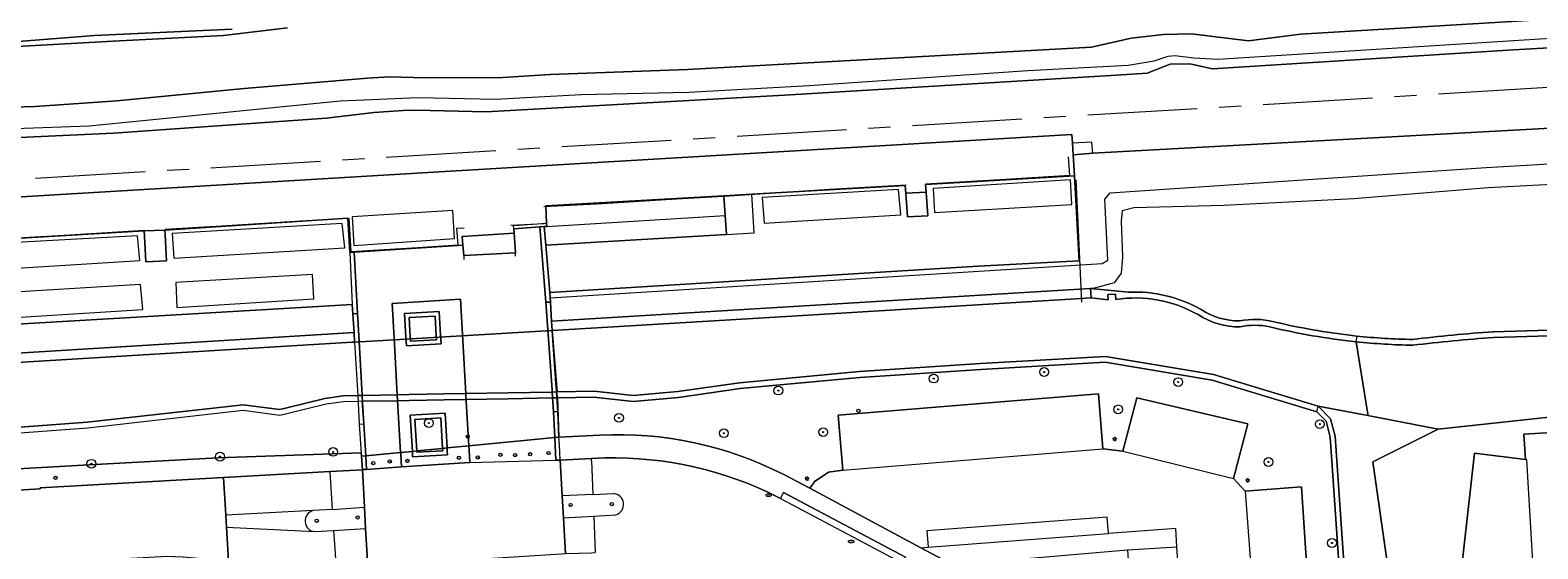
# Model space of a CAD drawing. Header units: metres. Extents: x 92650 to 117222, y 425801 to 461092.
# Tile 116 of 146: x 115553 to 115691, y 426900 to 426947. Entities that reach past the tile are written whole.
import ezdxf
from ezdxf.enums import TextEntityAlignment as Align

# ---------------------------------------------------------------- set-up
doc = ezdxf.new("R2010")
doc.units = ezdxf.units.M
doc.linetypes.add('AM-AS-SO', pattern=[16, 10, -2, 2, -2])
doc.layers.get('0').update_dxf_attribs({"color": 253, "linetype": 'CONTINUOUS', "lineweight": 15})
for name, color, linetype, lineweight in [('B-WE-AM-AS_SPOOR_TREIN-G', 253, 'AM-AS-SO', 15), ('B-WE-GK-KADEMUUR-GV', 253, 'CONTINUOUS', 15), ('B-WE-GR-BEPLANTING_CULTUUR_HEESTERS-GV', 253, 'CONTINUOUS', 15), ('B-WE-GR-BOOM-S', 253, 'CONTINUOUS', 15), ('B-WE-GR-GRAS-GV', 253, 'CONTINUOUS', 15), ('B-WE-GR-GROENVOORZIENING-GV', 253, 'CONTINUOUS', 15), ('B-WE-GW-TALUD_KRUIN-G', 253, 'CONTINUOUS', 15), ('B-WE-IE-MEUBILAIR-S', 253, 'CONTINUOUS', 15), ('B-WE-IE-TERREINAFSCHEIDING_KUNSTMATIG_HEKWERK-G', 253, 'IE-TERREINAFSCHEIDING_KUNSTMATIG-SO', 15), ('B-WE-IE-TERREINAFSCHEIDING_KUNSTMATIG_MUUR-G', 253, 'IE-TERREINAFSCHEIDING_KUNSTMATIG-SO', 15), ('B-WE-IE-TERREINAFSCHEIDING_KUNSTMATIG_MUUR-GV', 253, 'CONTINUOUS', 15), ('B-WE-KW-KUNSTWERK_DEK-GV', 253, 'CONTINUOUS', 15), ('B-WE-KW-KUNSTWERK_LANDHOOFD-GV', 253, 'CONTINUOUS', 15), ('B-WE-KW-KUNSTWERK_PERRON-GV', 253, 'CONTINUOUS', 15), ('B-WE-OG-BEBOUWING-GV', 253, 'CONTINUOUS', 15), ('B-WE-OG-BEBOUWING_TRAP-GV', 253, 'CONTINUOUS', 15), ('B-WE-OG-TERREIN_ERF-GV', 253, 'CONTINUOUS', 15), ('B-WE-OG-TERREIN_OEVER-GV', 253, 'CONTINUOUS', 15), ('B-WE-OG-WATER-GV', 253, 'CONTINUOUS', 15), ('B-WE-OG-WATER_MEER-GV', 253, 'CONTINUOUS', 15), ('B-WE-OG-WATER_SLOOT-GV', 253, 'CONTINUOUS', 15), ('B-WE-OG-WEG-GV', 253, 'CONTINUOUS', 15), ('B-WE-VH-GESLOTENVERHARDING-GV', 253, 'CONTINUOUS', 15), ('B-WE-VH-GESLOTENVERHARDING_ASFALT-GV', 253, 'CONTINUOUS', 15), ('B-WE-VH-HALFVERHARDING-GV', 253, 'CONTINUOUS', 15), ('B-WE-VH-OPENVERHARDING-GV', 253, 'CONTINUOUS', 15), ('B-WE-VH-OPENVERHARDING_BETONELEMENT-GV', 253, 'CONTINUOUS', 15), ('B-WE-VH-OPENVERHARDING_BETONSTRAATSTEEN-GV', 253, 'CONTINUOUS', 15), ('B-WE-VH-OPENVERHARDING_SIERBESTRATING-GV', 253, 'CONTINUOUS', 15), ('B-WE-VH-OPENVERHARDING_STRAATBAKSTEEN-GV', 253, 'CONTINUOUS', 15), ('B-WE-VH-OPENVERHARDING_TEGEL-GV', 253, 'CONTINUOUS', 15)]:
    doc.layers.add(name, color=color, linetype=linetype, lineweight=lineweight)
doc.styles.add('NLCS-ISO', font='NLCS-ISO.ttf')
doc.linetypes.add('IE-TERREINAFSCHEIDING_KUNSTMATIG-SO', pattern='A,4,[82,NLCS.SHX,S=0.75,R=90,X=0,Y=0],4,-2', length=10)

# ---------------------------------------------------------------- blocks, each defined once
blk = doc.blocks.new('SIE-MEUBILAIR_PAAL_AFSLUITPAAL-SO')
blk.add_circle((0, 0), 0.75)
at = {"style": 'NLCS-ISO'}
blk.add_text('af', height=0.75, dxfattribs=at).set_placement((0, 0.05), align=Align.MIDDLE_CENTER)
blk = doc.blocks.new('SIE-MEUBILAIR_PAAL_LICHTMAST-SO')
for points in [[(-0.62, 0), (-1, 0)], [(-0.71, 0.71), (-0.44, 0.44)], [(0, 1), (0, 0.62)], [(0.44, 0.44), (0.71, 0.71)], [(1, 0), (0.62, 0)], [(-0.71, -0.71), (-0.44, -0.44)], [(0, -0.62), (0, -1)], [(0.44, -0.44), (0.71, -0.71)]]:
    blk.add_lwpolyline(points)
blk.add_circle((0, 0), 0.5)
blk = doc.blocks.new('SIE-MEUBILAIR_PAAL_VERKEERSBORD-SO')
blk.add_circle((0, 0), 0.75)
at = {"style": 'NLCS-ISO'}
blk.add_text('vb', height=0.75, dxfattribs=at).set_placement((0, 0.07), align=Align.MIDDLE_CENTER)
blk = doc.blocks.new('SIE-MEUBILAIR_PUT_KOLK-SO')
blk.add_ellipse((0, 0), major_axis=(1.25, 0), ratio=0.54)
at = {"style": 'NLCS-ISO'}
blk.add_text('klk', height=0.75, dxfattribs=at).set_placement((0.03, 0), align=Align.MIDDLE_CENTER)
blk = doc.blocks.new('SGR-BOOM_GBKN-SO')
at = {"linetype": 'ByBlock', "lineweight": 18}
h = blk.add_hatch(color=0, dxfattribs=at)
h.dxf.hatch_style = 1
edge = h.paths.add_edge_path()
edge.add_arc((0, 0), 0.25, 0, 360)
at = {"color": 0, "linetype": 'ByBlock', "lineweight": 18}
for radius in [2, 0.25]:
    blk.add_circle((0, 0), radius, dxfattribs=at)
at = {"color": 0, "linetype": 'ByBlock', "lineweight": 18, "style": 'NLCS-ISO'}
blk.add_attdef('SOORT', (2.5, 0), '', height=1.5, dxfattribs=at)

msp = doc.modelspace()

# ---------------------------------------------------------------- linework, layer by layer
at = {"layer": 'B-WE-AM-AS_SPOOR_TREIN-G', "transparency": 33554687, "flags": 128}
msp.add_lwpolyline([(116378.649, 426978.553), (116313.265, 426974.979), (116268.79, 426972.94), (116228.66, 426971.41), (116192.667, 426969.929), (116165.48, 426969.18), (116134, 426967.68), (116098.45, 426965.86), (115986.75, 426959.28), (115956.388, 426957.403), (115928.26, 426955.83), (115897.64, 426953.89), (115871.105, 426952.419), (115718.045, 426943.286), (115695.872, 426941.858), (115546.27, 426932.85), (115485.84, 426929.42), (115451.371, 426927.274), (115256.116, 426915.623), (115200.4, 426912.45), (115061.99, 426904.15), (114986.549, 426899.545), (114729.261, 426884.168), (114632.81, 426878.605), (114336.434, 426860.848), (114266.275, 426856.5), (114176.977, 426851.178), (114065.739, 426844.741), (114020.479, 426841.948), (113942.585, 426837.311), (113911.266, 426835.668), (113883.665, 426834.561), (113859.82, 426833.885), (113841.838, 426833.5), (113821.731, 426833.221), (113799.968, 426833.137), (113777.619, 426833.235), (113754.581, 426833.535), (113722.881, 426834.319), (113683.682, 426835.831), (113647.223, 426837.818), (113611.073, 426840.142), (113590.471, 426841.72), (113564.676, 426843.495), (113525.176, 426846.551), (113498.443, 426848.864), (113484.376, 426850.17), (113466.008, 426852.021), (113446.083, 426854.338), (113431.85, 426856.105), (113417.098, 426858.054), (113378.34, 426863.689), (113344.463, 426869.284), (113327.206, 426872.286), (113303.685, 426876.54)], dxfattribs=at)
at = {"layer": 'B-WE-GK-KADEMUUR-GV', "transparency": 33554687, "flags": 128}
for points in [[(115600.917, 426920.298), (115600.977, 426919.444), (115623.798, 426920.833), (115649.144, 426922.375), (115650.054, 426922.43), (115650.006, 426923.278)], [(115529.512, 426915.147), (115534.705, 426915.462), (115582.749, 426918.379), (115582.97, 426918.393), (115582.924, 426919.286), (115529.503, 426916), (115529.51, 426915.356)]]:
    msp.add_lwpolyline(points, close=True, dxfattribs=at)
at = {"layer": 'B-WE-GR-BEPLANTING_CULTUUR_HEESTERS-GV', "transparency": 33554687, "flags": 128}
for points in [[(115590.398, 426918.979), (115590.295, 426920.764), (115587.93, 426920.625), (115588.037, 426918.86), (115588.06, 426918.472), (115590.419, 426918.61)], [(115591.002, 426908.492), (115590.99, 426908.702), (115590.829, 426911.487), (115588.462, 426911.348), (115588.628, 426908.472), (115588.635, 426908.353)]]:
    msp.add_lwpolyline(points, close=True, dxfattribs=at)
at = {"layer": 'B-WE-GR-GRAS-GV', "transparency": 33554687, "flags": 128}
for points in [[(115723.294, 426949.773), (115669.136, 426946.484), (115664.386, 426945.875), (115659.195, 426946.524), (115656.663, 426946.441), (115653.698, 426946.108), (115650.083, 426945.303), (115613.298, 426943.245), (115600.774, 426942.817), (115596.467, 426942.534), (115589.417, 426942.505), (115586.13, 426942.594), (115584.132, 426942.472), (115572.913, 426941.525), (115561.317, 426940.4), (115553.876, 426939.882), (115546.727, 426939.67)], [(115532.643, 426936.14), (115561.014, 426937.44), (115580.421, 426938.818), (115584.715, 426939.322), (115587.849, 426939.557), (115589.861, 426939.51), (115594.955, 426939.39), (115622.115, 426940.905), (115652.382, 426942.742), (115655.166, 426942.911), (115657.243, 426943.756), (115659.051, 426943.786), (115661.127, 426943.326), (115688.537, 426945.043), (115720.442, 426946.839), (115725.885, 426948.074)], [(115550.304, 426937.825), (115558.801, 426938.119), (115581.658, 426940.393), (115588.758, 426940.691), (115595.817, 426940.565), (115603.597, 426940.971), (115613.422, 426941.178), (115624.372, 426941.798), (115644.281, 426943.172), (115653.443, 426943.657), (115655.791, 426944.048), (115657.069, 426944.464), (115657.676, 426944.544), (115659.417, 426944.321), (115661.585, 426944.195), (115712.131, 426947.381)], [(115693.005, 426937.972), (115650.217, 426935.641), (115648.42, 426935.49), (115648.549, 426933.545), (115648.953, 426925.808), (115639.758, 426925.317), (115600.744, 426922.927), (115600.777, 426922.418), (115651.074, 426925.56), (115651.588, 426925.857), (115651.295, 426931.427), (115651.791, 426932.012), (115686.042, 426934.334), (115755.661, 426938.36)], [(115686.683, 426919.346), (115686.695, 426919.347), (115720.939, 426920.369), (115742.218, 426921.493), (115754.881, 426922.367), (115772.634, 426924.461), (115781.271, 426924.963), (115788.928, 426925.056), (115798.36, 426926.977), (115807.215, 426930.072), (115812.694, 426933.33), (115824.134, 426933.962), (115828.648, 426934.367), (115834.608, 426934.902), (115847.661, 426933.772), (115862.436, 426931.71), (115877.173, 426930.339), (115889.878, 426930.681), (115897.421, 426931.524), (115906.852, 426931.9), (115916.189, 426931.776)], [(115713.523, 426933.894), (115686.222, 426932.464), (115673.999, 426931.453), (115662.15, 426930.867), (115653.959, 426930.636), (115652.889, 426930.371), (115652.79, 426929.434), (115652.9, 426926.159), (115652.79, 426924.689), (115652.158, 426923.786), (115650.236, 426923.292), (115650.006, 426923.278), (115653.464, 426922.942)], [(115600.777, 426922.418), (115600.802, 426922.044), (115600.917, 426920.298), (115650.006, 426923.278)], [(115673.822, 426919.009), (115674.242, 426918.95)]]:
    msp.add_lwpolyline(points, dxfattribs=at)
at = {"layer": 'B-WE-GR-GRAS-GV', "transparency": 33554687}
for points in [[(115653.464, 426922.942, -0.1441738), (115660.073, 426921.363)], [(115660.073, 426921.363, 0.1447815), (115663.576, 426920.324)], [(115663.576, 426920.324, -0.1156788), (115666.688, 426920.252)], [(115666.688, 426920.252, 0.0304222), (115673.822, 426919.009)], [(115674.242, 426918.95, 0.021584), (115679.339, 426918.636)], [(115679.339, 426918.636, -0.0111665), (115686.683, 426919.346)]]:
    msp.add_lwpolyline(points, format="xyb", dxfattribs=at)
at = {"layer": 'B-WE-GR-GRAS-GV', "transparency": 33554687, "flags": 128}
msp.add_lwpolyline([(115529.503, 426916), (115582.924, 426919.286), (115582.816, 426920.962), (115582.76, 426921.835), (115531.014, 426918.783), (115529.077, 426918.632), (115529.285, 426915.986)], close=True, dxfattribs=at)
at = {"layer": 'B-WE-GR-GROENVOORZIENING-GV', "transparency": 33554687, "flags": 128}
for points in [[(115546.727, 426939.67), (115553.876, 426939.882), (115561.317, 426940.4), (115572.913, 426941.525), (115584.132, 426942.472), (115586.13, 426942.594), (115589.417, 426942.505), (115596.467, 426942.534), (115600.774, 426942.817), (115613.298, 426943.245), (115650.083, 426945.303), (115653.698, 426946.108), (115656.663, 426946.441), (115659.195, 426946.524), (115664.386, 426945.875), (115669.136, 426946.484), (115723.294, 426949.773)], [(115576.87, 426947.071), (115571.016, 426946.36), (115560.989, 426945.827), (115550.572, 426945.273)]]:
    msp.add_lwpolyline(points, dxfattribs=at)
at = {"layer": 'B-WE-GW-TALUD_KRUIN-G', "transparency": 33554687, "flags": 128}
msp.add_lwpolyline([(115582.76, 426921.835), (115531.014, 426918.783), (115529.077, 426918.632)], dxfattribs=at)
at = {"layer": 'B-WE-IE-TERREINAFSCHEIDING_KUNSTMATIG_HEKWERK-G', "transparency": 33554687, "flags": 128}
for points in [[(115635.006, 426932.839), (115642.259, 426933.264), (115648.118, 426933.617), (115648.005, 426935.298)], [(115600.203, 426930.753), (115605.032, 426931.017), (115612.283, 426931.466), (115617.11, 426931.75), (115626.213, 426932.329), (115633.201, 426932.737)], [(115648.651, 426933.199), (115649.189, 426922.046)], [(115565.711, 426928.685), (115570.844, 426929.003), (115578.076, 426929.442), (115582.438, 426929.697), (115582.623, 426926.662), (115588.732, 426927.035), (115592.399, 426927.271), (115592.296, 426928.776), (115592.963, 426928.822)], [(115546.989, 426927.596), (115557.044, 426928.179), (115563.796, 426928.596)], [(115597.207, 426929.057), (115600.234, 426929.219)]]:
    msp.add_lwpolyline(points, dxfattribs=at)
at = {"layer": 'B-WE-IE-TERREINAFSCHEIDING_KUNSTMATIG_MUUR-G', "transparency": 33554687, "flags": 128}
for points in [[(115648.549, 426933.545), (115634.982, 426932.766), (115635.177, 426929.917)], [(115633.343, 426929.806), (115633.177, 426931.988), (115633.125, 426932.675), (115619.138, 426931.883)], [(115619.138, 426931.883), (115616.617, 426931.74), (115600.375, 426930.821)], [(115600.386, 426927.229), (115616.85, 426928.209), (115619.373, 426928.359), (115619.138, 426931.883)], [(115565.823, 426925.796), (115565.716, 426928.176), (115565.696, 426928.605), (115582.349, 426929.704), (115582.538, 426926.589), (115592.832, 426927.236), (115592.906, 426926.286), (115592.933, 426925.934)], [(115597.638, 426926.242), (115597.618, 426926.532), (115597.494, 426928.337), (115597.466, 426928.738), (115597.446, 426929.024), (115600.448, 426929.251), (115600.467, 426928.941), (115616.726, 426929.95)], [(115563.964, 426925.728), (115563.824, 426928.028), (115563.792, 426928.556), (115546.958, 426927.534), (115547.02, 426926.915), (115547.24, 426924.713)], [(115582.924, 426919.286), (115582.846, 426920.499)]]:
    msp.add_lwpolyline(points, dxfattribs=at)
at = {"layer": 'B-WE-IE-TERREINAFSCHEIDING_KUNSTMATIG_MUUR-GV', "transparency": 33554687, "flags": 128}
for points in [[(115587.506, 426921.001), (115587.637, 426918.84), (115587.685, 426918.049), (115590.841, 426918.235), (115590.797, 426919), (115590.671, 426921.187)], [(115587.93, 426920.625), (115590.295, 426920.764), (115590.398, 426918.979), (115590.419, 426918.61), (115588.06, 426918.472), (115588.037, 426918.86)], [(115591.406, 426908.431), (115591.388, 426908.74), (115591.206, 426911.91), (115588.041, 426911.724), (115588.23, 426908.433), (115588.241, 426908.249), (115588.259, 426907.93), (115591.424, 426908.116)], [(115591.002, 426908.492), (115588.635, 426908.353), (115588.628, 426908.472), (115588.462, 426911.348), (115590.829, 426911.487), (115590.99, 426908.702)]]:
    msp.add_lwpolyline(points, close=True, dxfattribs=at)
at = {"layer": 'B-WE-KW-KUNSTWERK_DEK-GV', "transparency": 33554687, "flags": 128}
msp.add_lwpolyline([(115583.25, 426913.525), (115583.291, 426912.829), (115583.401, 426910.912), (115583.548, 426908.701), (115583.575, 426908.291), (115583.596, 426907.981), (115583.677, 426906.76), (115583.701, 426906.762), (115584.051, 426906.788), (115587.238, 426907.025), (115593.468, 426907.406), (115601.257, 426907.617), (115601.311, 426907.618), (115601.702, 426907.629), (115601.626, 426909.02), (115601.587, 426909.734), (115601.474, 426912.044), (115601.364, 426913.851), (115601.351, 426914.08), (115601.344, 426914.187), (115600.977, 426919.444), (115600.917, 426920.298), (115600.802, 426922.044), (115600.777, 426922.418), (115600.744, 426922.927), (115600.386, 426927.229), (115600.245, 426928.926), (115599.854, 426928.9), (115597.466, 426928.738), (115597.494, 426928.337), (115597.618, 426926.532), (115592.906, 426926.286), (115592.832, 426927.236), (115582.917, 426926.613), (115582.538, 426926.589), (115582.76, 426921.835), (115582.816, 426920.962), (115582.924, 426919.286), (115582.97, 426918.393)], close=True, dxfattribs=at)
at = {"layer": 'B-WE-KW-KUNSTWERK_LANDHOOFD-GV', "transparency": 33554687, "flags": 128}
msp.add_lwpolyline([(115583.981, 426908.019), (115587.163, 426908.329), (115588.23, 426908.433), (115588.628, 426908.472), (115590.99, 426908.702), (115591.388, 426908.74), (115593.38, 426908.934), (115601.199, 426909.696), (115601.587, 426909.734), (115601.441, 426913.314), (115601.373, 426913.313), (115600.982, 426913.306), (115596.97, 426913.234), (115593.115, 426913.164), (115591.114, 426913.128), (115587.942, 426913.071), (115586.87, 426913.052), (115583.675, 426912.995), (115583.814, 426910.932)], close=True, dxfattribs=at)
at = {"layer": 'B-WE-KW-KUNSTWERK_PERRON-GV', "transparency": 33554687, "flags": 128}
msp.add_lwpolyline([(115546.958, 426927.534), (115563.792, 426928.556), (115565.696, 426928.605), (115582.349, 426929.704), (115582.538, 426926.589), (115582.917, 426926.613), (115592.832, 426927.236), (115592.762, 426928.03), (115597.494, 426928.337), (115597.466, 426928.738), (115599.854, 426928.9), (115600.245, 426928.926), (115600.467, 426928.941), (115600.448, 426929.251), (115600.375, 426930.821), (115616.617, 426931.74), (115619.138, 426931.883), (115633.125, 426932.675), (115633.177, 426931.988), (115635.029, 426932.083), (115634.982, 426932.766), (115648.549, 426933.545), (115648.42, 426935.49), (115648.351, 426936.526), (115648.297, 426937.344), (115591.197, 426933.942), (115528.237, 426930.19)], dxfattribs=at)
at = {"layer": 'B-WE-OG-BEBOUWING-GV', "transparency": 33554687, "flags": 128}
for points in [[(115632.526, 426932.306), (115620.107, 426931.597), (115620.272, 426929.256), (115632.733, 426929.991)], [(115648.309, 426930.936), (115648.172, 426933.189), (115635.669, 426932.408), (115635.802, 426930.221)], [(115592.063, 426927.855), (115591.931, 426930.397), (115582.741, 426929.817), (115582.9, 426927.21)], [(115547.707, 426927.247), (115547.806, 426924.88), (115563.404, 426925.827), (115563.199, 426928.098)], [(115582.093, 426926.983), (115581.847, 426929.208), (115566.357, 426928.312), (115566.495, 426926.037)], [(115579.135, 426924.564), (115566.674, 426923.83), (115566.79, 426921.553), (115579.271, 426922.333)], [(115548.145, 426920.399), (115563.697, 426921.366), (115563.469, 426923.658), (115547.961, 426922.694)], [(115690.69, 426891.665), (115689.74, 426907.67), (115689.61, 426907.69), (115684.984, 426908.27), (115683.072, 426891.21)]]:
    msp.add_lwpolyline(points, close=True, dxfattribs=at)
msp.add_lwpolyline([(115690.69, 426891.665), (115705.878, 426892.572), (115705.884, 426892.687), (115705.626, 426896.943), (115704.778, 426910.905), (115689.465, 426909.992), (115689.61, 426907.69)], dxfattribs=at)
at = {"layer": 'B-WE-OG-BEBOUWING_TRAP-GV', "transparency": 33554687, "flags": 128}
msp.add_lwpolyline([(115650.217, 426935.641), (115650.113, 426936.633), (115648.351, 426936.526), (115648.42, 426935.49)], close=True, dxfattribs=at)
at = {"layer": 'B-WE-OG-TERREIN_ERF-GV', "transparency": 33554687, "flags": 128}
for points in [[(115705.564, 426912.993), (115704.133, 426912.875), (115681.68, 426910.469), (115675.723, 426907.49), (115679.234, 426882.781), (115679.273, 426881.517), (115679.332, 426879.577), (115679.411, 426876.994), (115679.667, 426876.919), (115680.046, 426876.807), (115684.036, 426876.719), (115685.131, 426876.786), (115687.292, 426876.918), (115699.195, 426877.647), (115702.944, 426877.907), (115707.807, 426878.244), (115705.661, 426911.496)], [(115705.626, 426896.943), (115705.884, 426892.687), (115705.878, 426892.572), (115690.69, 426891.665), (115683.072, 426891.21), (115684.984, 426908.27), (115689.61, 426907.69), (115689.465, 426909.992), (115704.778, 426910.905)]]:
    msp.add_lwpolyline(points, close=True, dxfattribs=at)
at = {"layer": 'B-WE-OG-TERREIN_OEVER-GV', "transparency": 33554687, "flags": 128}
for points in [[(115571.805, 426946.938), (115559.281, 426946.344), (115545.742, 426945.281), (115539.523, 426944.656), (115535.083, 426944.53)], [(115535.116, 426943.982), (115540.191, 426944.247), (115550.572, 426945.273), (115560.989, 426945.827), (115571.016, 426946.36), (115576.87, 426947.071)], [(115653.464, 426922.942), (115650.006, 426923.278), (115650.054, 426922.43), (115651.6, 426922.244), (115651.575, 426922.729), (115652.272, 426922.766), (115652.298, 426922.28)], [(115720.939, 426920.369), (115686.695, 426919.347), (115686.683, 426919.346)], [(115686.722, 426918.822), (115720.961, 426919.844)], [(115674.242, 426918.95), (115673.822, 426919.009)], [(115674.242, 426918.95), (115674.187, 426918.428)], [(115601.364, 426913.851), (115600.972, 426913.844), (115596.96, 426913.772), (115593.105, 426913.702), (115591.104, 426913.666), (115587.932, 426913.609), (115586.86, 426913.59), (115583.665, 426913.533), (115583.288, 426913.526), (115583.25, 426913.525), (115581.922, 426913.5), (115580.266, 426913.25), (115576.677, 426912.382), (115576.133, 426912.25), (115572.828, 426912.688), (115558.617, 426911.094), (115530.953, 426909.031)], [(115546.867, 426906.527), (115558.805, 426907.191), (115570.521, 426907.843), (115583.575, 426908.291), (115583.596, 426907.981), (115583.981, 426908.019), (115583.814, 426910.932), (115583.675, 426912.995), (115583.3, 426912.988), (115583.262, 426912.987), (115581.967, 426912.962), (115580.37, 426912.721), (115576.804, 426911.859), (115576.162, 426911.703), (115572.823, 426912.146), (115558.667, 426910.558), (115531.014, 426908.496)], [(115583.675, 426912.995), (115586.87, 426913.052), (115587.942, 426913.071), (115591.114, 426913.128), (115593.115, 426913.164), (115596.97, 426913.234), (115600.982, 426913.306), (115601.373, 426913.313), (115601.441, 426913.314)], [(115670.621, 426912.039), (115671.463, 426911.174), (115671.836, 426909.739), (115672.013, 426907.125), (115672.701, 426896.924), (115674.647, 426882.238), (115675.802, 426881.229), (115677.504, 426880.918), (115677.628, 426880.918), (115679.273, 426881.517), (115679.234, 426882.781), (115679.094, 426881.938), (115679.036, 426881.917), (115677.547, 426881.375), (115677.545, 426881.375), (115676.008, 426881.656), (115675.078, 426882.469), (115673.156, 426896.969), (115672.469, 426907.156), (115672.289, 426909.813), (115671.875, 426911.406), (115670.75, 426912.563)]]:
    msp.add_lwpolyline(points, dxfattribs=at)
at = {"layer": 'B-WE-OG-TERREIN_OEVER-GV', "transparency": 33554687}
for points in [[(115660.073, 426921.363, 0.1441738), (115653.464, 426922.942)], [(115652.298, 426922.28, -0.1706475), (115659.793, 426920.903)], [(115663.576, 426920.324, -0.1447815), (115660.073, 426921.363)], [(115659.793, 426920.903, 0.1465257), (115663.634, 426919.786)], [(115666.688, 426920.252, 0.1156788), (115663.576, 426920.324)], [(115663.634, 426919.786, -0.1085906), (115666.323, 426919.786)], [(115673.822, 426919.009, -0.0304222), (115666.688, 426920.252)], [(115666.323, 426919.786, 0.0333325), (115674.187, 426918.428)], [(115674.187, 426918.428, 0.0216196), (115679.365, 426918.11)], [(115679.339, 426918.636, -0.021584), (115674.242, 426918.95)], [(115686.683, 426919.346, 0.0111665), (115679.339, 426918.636)], [(115679.365, 426918.11, -0.0111337), (115686.722, 426918.822)]]:
    msp.add_lwpolyline(points, format="xyb", dxfattribs=at)
at = {"layer": 'B-WE-OG-TERREIN_OEVER-GV', "transparency": 33554687, "flags": 128}
msp.add_lwpolyline([(115601.433, 426913.852), (115601.364, 426913.851), (115601.441, 426913.314), (115604.765, 426913.367), (115608.33, 426912.99), (115612.483, 426913.34), (115618.103, 426914.153), (115629.004, 426915.182), (115640.025, 426915.901), (115651.329, 426916.553), (115661.08, 426914.913), (115670.621, 426912.039), (115670.75, 426912.563), (115661.203, 426915.438), (115651.359, 426917.094), (115639.992, 426916.438), (115628.961, 426915.719), (115618.039, 426914.688), (115612.422, 426913.875), (115608.336, 426913.531), (115604.789, 426913.906)], close=True, dxfattribs=at)
at = {"layer": 'B-WE-OG-WATER-GV', "transparency": 33554687, "flags": 128}
for points in [[(115534.933, 426944.823), (115534.976, 426944.525), (115535.083, 426944.53), (115539.523, 426944.656), (115545.742, 426945.281), (115559.281, 426946.344), (115571.805, 426946.938)], [(115720.961, 426919.844), (115686.722, 426918.822)], [(115674.187, 426918.428), (115675.251, 426911.831), (115675.268, 426911.698), (115680.586, 426910.679), (115681.68, 426910.469), (115704.133, 426912.875)]]:
    msp.add_lwpolyline(points, dxfattribs=at)
at = {"layer": 'B-WE-OG-WATER-GV', "transparency": 33554687}
for points in [[(115679.365, 426918.11, -0.0216196), (115674.187, 426918.428)], [(115686.722, 426918.822, 0.0111337), (115679.365, 426918.11)]]:
    msp.add_lwpolyline(points, format="xyb", dxfattribs=at)
at = {"layer": 'B-WE-OG-WATER_MEER-GV', "transparency": 33554687, "flags": 128}
msp.add_lwpolyline([(115530.953, 426909.031), (115558.617, 426911.094), (115572.828, 426912.688), (115576.133, 426912.25), (115576.677, 426912.382), (115580.266, 426913.25), (115581.922, 426913.5), (115583.25, 426913.525), (115583.288, 426913.526), (115583.665, 426913.533), (115586.86, 426913.59), (115587.932, 426913.609), (115591.104, 426913.666), (115593.105, 426913.702), (115596.96, 426913.772), (115600.972, 426913.844), (115601.364, 426913.851), (115601.433, 426913.852), (115600.977, 426919.444), (115582.97, 426918.393), (115582.749, 426918.379), (115534.705, 426915.462)], dxfattribs=at)
msp.add_lwpolyline([(115681.68, 426910.469), (115680.586, 426910.679), (115675.268, 426911.698), (115671.856, 426912.351), (115670.75, 426912.563), (115671.875, 426911.406), (115672.289, 426909.813), (115672.469, 426907.156), (115673.156, 426896.969), (115675.078, 426882.469), (115676.008, 426881.656), (115677.545, 426881.375), (115677.547, 426881.375), (115679.036, 426881.917), (115679.094, 426881.938), (115679.234, 426882.781), (115675.723, 426907.49)], close=True, dxfattribs=at)
at = {"layer": 'B-WE-OG-WATER_SLOOT-GV', "transparency": 33554687, "flags": 128}
msp.add_lwpolyline([(115652.298, 426922.28), (115652.272, 426922.766), (115651.575, 426922.729), (115651.6, 426922.244), (115650.054, 426922.43), (115649.144, 426922.375), (115623.798, 426920.833), (115600.977, 426919.444), (115601.433, 426913.852), (115604.789, 426913.906), (115608.336, 426913.531), (115612.422, 426913.875), (115618.039, 426914.688), (115628.961, 426915.719), (115639.992, 426916.438), (115651.359, 426917.094), (115661.203, 426915.438), (115670.75, 426912.563), (115671.856, 426912.351), (115675.268, 426911.698), (115675.251, 426911.831), (115674.187, 426918.428)], dxfattribs=at)
at = {"layer": 'B-WE-OG-WATER_SLOOT-GV', "transparency": 33554687}
for points in [[(115659.793, 426920.903, 0.1706475), (115652.298, 426922.28)], [(115663.634, 426919.786, -0.1465257), (115659.793, 426920.903)], [(115666.323, 426919.786, 0.1085906), (115663.634, 426919.786)], [(115674.187, 426918.428, -0.0333325), (115666.323, 426919.786)]]:
    msp.add_lwpolyline(points, format="xyb", dxfattribs=at)
at = {"layer": 'B-WE-OG-WEG-GV', "transparency": 33554687, "flags": 128}
for points in [[(115672.701, 426896.924), (115672.013, 426907.125), (115671.836, 426909.739), (115671.463, 426911.174), (115670.621, 426912.039), (115661.08, 426914.913), (115651.329, 426916.553), (115640.025, 426915.901), (115629.004, 426915.182), (115618.103, 426914.153), (115612.483, 426913.34), (115608.33, 426912.99), (115604.765, 426913.367), (115601.441, 426913.314), (115601.587, 426909.734), (115605.313, 426909.911)], [(115622.056, 426906.307), (115624.423, 426905.075), (115624.797, 426905.549), (115624.837, 426905.642), (115626.125, 426906.52), (115627.443, 426906.728), (115627.016, 426911.739), (115650.738, 426913.666), (115651.131, 426908.654), (115652.942, 426908.441), (115654.217, 426913.326), (115664.323, 426910.953), (115663.031, 426905.969), (115664.078, 426904.804), (115669.231, 426905.197), (115670.548, 426884.806), (115665.602, 426884.467), (115665.668, 426883.151)], [(115526.273, 426903.328), (115554.327, 426905.008), (115554.319, 426905.1), (115571.031, 426906.045), (115580.76, 426906.595), (115583.677, 426906.76), (115583.596, 426907.981), (115583.575, 426908.291), (115570.521, 426907.843), (115558.805, 426907.191), (115546.867, 426906.527)]]:
    msp.add_lwpolyline(points, dxfattribs=at)
at = {"layer": 'B-WE-OG-WEG-GV', "transparency": 33554687}
msp.add_lwpolyline([(115605.313, 426909.911, -0.1325821), (115622.056, 426906.307)], format="xyb", dxfattribs=at)
at = {"layer": 'B-WE-VH-GESLOTENVERHARDING-GV', "transparency": 33554687, "flags": 128}
for points in [[(115635.029, 426932.083), (115633.177, 426931.988), (115633.343, 426929.806), (115635.177, 426929.917)], [(115565.716, 426928.176), (115565.696, 426928.605), (115563.792, 426928.556), (115563.824, 426928.028), (115563.964, 426925.728), (115565.823, 426925.796)], [(115597.494, 426928.337), (115592.762, 426928.03), (115592.832, 426927.236), (115592.906, 426926.286), (115597.618, 426926.532)]]:
    msp.add_lwpolyline(points, close=True, dxfattribs=at)
at = {"layer": 'B-WE-VH-GESLOTENVERHARDING_ASFALT-GV', "transparency": 33554687, "flags": 128}
msp.add_lwpolyline([(115479.322, 426893.992), (115495.231, 426894.954), (115526.724, 426896.839), (115554.89, 426898.526), (115554.913, 426898.266), (115565.888, 426898.865), (115567.366, 426898.823), (115571.5, 426898.433), (115571.31, 426901.517), (115571.242, 426902.624), (115571.031, 426906.045), (115554.319, 426905.1), (115554.327, 426905.008), (115526.273, 426903.328), (115479.028, 426900.502)], dxfattribs=at)
at = {"layer": 'B-WE-VH-HALFVERHARDING-GV', "transparency": 33554687, "flags": 128}
for points in [[(115528.237, 426930.19), (115591.197, 426933.942), (115648.297, 426937.344), (115648.351, 426936.526), (115648.42, 426935.49), (115650.217, 426935.641), (115693.005, 426937.972), (115705.001, 426937.81), (115725.09, 426939.157), (115770.844, 426941.854), (115843.946, 426946.359), (115904.598, 426950.289)], [(115725.885, 426948.074), (115720.442, 426946.839), (115688.537, 426945.043), (115661.127, 426943.326), (115659.051, 426943.786), (115657.243, 426943.756), (115655.166, 426942.911), (115652.382, 426942.742), (115622.115, 426940.905), (115594.955, 426939.39), (115589.861, 426939.51), (115587.849, 426939.557), (115584.715, 426939.322), (115580.421, 426938.818), (115561.014, 426937.44), (115532.643, 426936.14)]]:
    msp.add_lwpolyline(points, dxfattribs=at)
at = {"layer": 'B-WE-VH-OPENVERHARDING-GV', "transparency": 33554687, "flags": 128}
for points in [[(115616.85, 426928.209), (115600.386, 426927.229), (115600.744, 426922.927), (115639.758, 426925.317), (115648.953, 426925.808), (115648.549, 426933.545), (115634.982, 426932.766), (115635.029, 426932.083), (115635.177, 426929.917), (115633.343, 426929.806), (115633.177, 426931.988), (115633.125, 426932.675), (115619.138, 426931.883)], [(115600.386, 426927.229), (115600.245, 426928.926), (115599.854, 426928.9), (115597.466, 426928.738), (115597.494, 426928.337), (115597.618, 426926.532), (115592.906, 426926.286), (115592.832, 426927.236), (115582.917, 426926.613), (115582.538, 426926.589), (115582.349, 426929.704), (115565.696, 426928.605), (115565.716, 426928.176), (115565.823, 426925.796), (115563.964, 426925.728), (115563.824, 426928.028), (115563.792, 426928.556), (115546.958, 426927.534)], [(115531.014, 426918.783), (115582.76, 426921.835), (115582.816, 426920.962), (115582.924, 426919.286), (115582.97, 426918.393), (115600.977, 426919.444), (115600.917, 426920.298), (115600.802, 426922.044), (115600.777, 426922.418), (115600.744, 426922.927)]]:
    msp.add_lwpolyline(points, dxfattribs=at)
msp.add_lwpolyline([(115616.85, 426928.209), (115619.373, 426928.359), (115619.138, 426931.883), (115616.617, 426931.74), (115616.726, 426929.95)], close=True, dxfattribs=at)
at = {"layer": 'B-WE-VH-OPENVERHARDING_BETONELEMENT-GV', "transparency": 33554687, "flags": 128}
for points in [[(115601.474, 426912.044), (115601.364, 426913.851), (115601.351, 426914.08), (115601.344, 426914.187), (115600.977, 426919.444), (115600.917, 426920.298), (115600.802, 426922.044), (115600.385, 426922.031), (115600.96, 426914.052), (115600.972, 426913.844), (115601.073, 426912.025)], [(115583.401, 426910.912), (115583.548, 426908.701), (115583.575, 426908.291), (115583.596, 426907.981), (115583.677, 426906.76), (115583.701, 426906.762), (115584.051, 426906.788), (115583.981, 426908.004), (115583.981, 426908.019), (115583.814, 426910.932)]]:
    msp.add_lwpolyline(points, dxfattribs=at)
for points in [[(115583.25, 426913.525), (115583.291, 426912.829), (115583.401, 426910.912), (115583.814, 426910.932), (115583.704, 426912.857), (115583.665, 426913.533), (115583.383, 426918.47), (115583.239, 426920.991), (115582.816, 426920.962), (115582.924, 426919.286), (115582.97, 426918.393)], [(115601.587, 426909.734), (115601.474, 426912.044), (115601.073, 426912.025), (115601.199, 426909.696), (115601.236, 426908.998), (115601.311, 426907.618), (115601.702, 426907.629), (115601.626, 426909.02)]]:
    msp.add_lwpolyline(points, close=True, dxfattribs=at)
at = {"layer": 'B-WE-VH-OPENVERHARDING_BETONSTRAATSTEEN-GV', "transparency": 33554687, "flags": 128}
for points in [[(115627.443, 426906.728), (115651.131, 426908.654), (115650.738, 426913.666), (115627.016, 426911.739)], [(115663.031, 426905.969), (115664.323, 426910.953), (115654.217, 426913.326), (115652.942, 426908.441)], [(115665.602, 426884.467), (115670.548, 426884.806), (115669.231, 426905.197), (115664.078, 426904.804)], [(115622.045, 426904.667), (115621.764, 426904.137), (115632.882, 426898.242), (115633.163, 426898.772)], [(115651.627, 426900.936), (115651.513, 426902.436), (115635.087, 426901.182), (115635.201, 426899.683)]]:
    msp.add_lwpolyline(points, close=True, dxfattribs=at)
for points in [[(115604.555, 426907.564), (115604.547, 426907.77), (115601.702, 426907.629), (115601.879, 426904.379)], [(115605.773, 426907.831), (115604.547, 426907.77)], [(115604.555, 426907.564), (115604.685, 426904.498), (115606.538, 426904.576)], [(115652.942, 426908.441), (115651.131, 426908.654)], [(115580.949, 426903.141), (115580.76, 426906.595), (115571.031, 426906.045), (115571.242, 426902.624)], [(115580.949, 426903.141), (115583.868, 426903.326), (115583.701, 426906.762), (115583.677, 426906.76), (115580.76, 426906.595)], [(115627.443, 426906.728), (115626.125, 426906.52), (115624.837, 426905.642), (115624.797, 426905.549), (115624.423, 426905.075), (115634.552, 426899.634), (115635.201, 426899.683)], [(115664.078, 426904.804), (115663.031, 426905.969)], [(115581.062, 426901.213), (115583.975, 426901.391), (115583.868, 426903.326)], [(115604.685, 426904.498), (115601.879, 426904.379), (115601.988, 426902.373), (115604.77, 426902.535)], [(115621.764, 426904.137), (115621.525, 426904.261)], [(115579.204, 426903.031), (115571.242, 426902.624), (115571.31, 426901.517), (115579.356, 426901.109)], [(115580.949, 426903.141), (115579.204, 426903.031)], [(115601.988, 426902.373), (115602.166, 426899.1), (115604.557, 426899.191), (115604.881, 426899.203)], [(115604.77, 426902.535), (115606.75, 426902.65)], [(115604.77, 426902.535), (115604.826, 426900.86), (115604.881, 426899.203)], [(115571.31, 426901.517), (115571.5, 426898.433), (115576.333, 426897.976), (115580.076, 426897.622), (115581.29, 426897.725)], [(115579.356, 426901.109), (115581.062, 426901.213)], [(115581.062, 426901.213), (115581.141, 426900.002), (115581.232, 426898.614), (115581.29, 426897.725), (115584.165, 426897.969), (115583.975, 426901.391)], [(115634.552, 426899.634), (115637.469, 426898.067), (115653.383, 426899.438), (115657.874, 426899.731), (115657.782, 426901.406), (115651.627, 426900.936)], [(115653.383, 426899.438), (115654.033, 426889.478), (115658.524, 426889.771), (115657.874, 426899.731)]]:
    msp.add_lwpolyline(points, dxfattribs=at)
at = {"layer": 'B-WE-VH-OPENVERHARDING_BETONSTRAATSTEEN-GV', "transparency": 33554687}
for points in [[(115621.525, 426904.261, 0.1234049), (115605.773, 426907.831)], [(115606.75, 426902.65, 0.8525025), (115606.538, 426904.576)], [(115579.204, 426903.031, 0.8543243), (115579.356, 426901.109)]]:
    msp.add_lwpolyline(points, format="xyb", dxfattribs=at)
at = {"layer": 'B-WE-VH-OPENVERHARDING_SIERBESTRATING-GV', "transparency": 33554687, "flags": 128}
for points in [[(115593.117, 426913.502), (115593.105, 426913.702), (115592.795, 426919.101), (115592.61, 426922.307), (115586.379, 426921.927), (115586.56, 426918.785), (115586.86, 426913.59), (115586.889, 426913.072), (115587.163, 426908.329), (115587.171, 426908.187), (115587.238, 426907.025), (115593.468, 426907.406), (115593.402, 426908.546), (115593.38, 426908.934)], [(115590.841, 426918.235), (115587.685, 426918.049), (115587.637, 426918.84), (115587.506, 426921.001), (115590.671, 426921.187), (115590.797, 426919)], [(115591.406, 426908.431), (115591.424, 426908.116), (115588.259, 426907.93), (115588.241, 426908.249), (115588.23, 426908.433), (115588.041, 426911.724), (115591.206, 426911.91), (115591.388, 426908.74)]]:
    msp.add_lwpolyline(points, close=True, dxfattribs=at)
at = {"layer": 'B-WE-VH-OPENVERHARDING_STRAATBAKSTEEN-GV', "transparency": 33554687, "flags": 128}
for points in [[(115587.238, 426907.025), (115587.171, 426908.187), (115587.163, 426908.329), (115586.889, 426913.072), (115586.86, 426913.59), (115586.56, 426918.785), (115586.379, 426921.927), (115592.61, 426922.307), (115592.795, 426919.101), (115593.105, 426913.702), (115593.117, 426913.502), (115593.38, 426908.934), (115593.402, 426908.546), (115593.468, 426907.406), (115601.257, 426907.617), (115601.311, 426907.618), (115601.236, 426908.998), (115601.199, 426909.696), (115601.073, 426912.025), (115600.972, 426913.844), (115600.96, 426914.052), (115600.385, 426922.031), (115599.854, 426928.9), (115597.466, 426928.738), (115597.494, 426928.337), (115597.618, 426926.532), (115592.906, 426926.286), (115592.832, 426927.236), (115582.917, 426926.613), (115583.239, 426920.991), (115583.383, 426918.47), (115583.665, 426913.533), (115583.704, 426912.857), (115583.814, 426910.932), (115583.981, 426908.019), (115583.981, 426908.004), (115584.051, 426906.788)], [(115593.468, 426907.406), (115587.238, 426907.025), (115584.051, 426906.788), (115583.701, 426906.762), (115583.868, 426903.326), (115583.975, 426901.391), (115584.165, 426897.969), (115584.554, 426897.993), (115601.771, 426899.075), (115602.166, 426899.1), (115601.988, 426902.373), (115601.879, 426904.379), (115601.702, 426907.629), (115601.311, 426907.618)]]:
    msp.add_lwpolyline(points, dxfattribs=at)
at = {"layer": 'B-WE-VH-OPENVERHARDING_TEGEL-GV', "transparency": 33554687, "flags": 128}
for points in [[(115616.617, 426931.74), (115600.375, 426930.821), (115600.448, 426929.251), (115600.467, 426928.941), (115616.726, 426929.95)], [(115582.538, 426926.589), (115582.76, 426921.835), (115582.816, 426920.962), (115583.239, 426920.991), (115582.917, 426926.613)]]:
    msp.add_lwpolyline(points, close=True, dxfattribs=at)
for points in [[(115600.467, 426928.941), (115600.245, 426928.926), (115600.386, 426927.229), (115616.85, 426928.209), (115616.726, 426929.95)], [(115600.245, 426928.926), (115599.854, 426928.9), (115600.385, 426922.031), (115600.802, 426922.044), (115600.777, 426922.418), (115600.744, 426922.927), (115600.386, 426927.229)], [(115605.313, 426909.911), (115601.587, 426909.734), (115601.199, 426909.696), (115593.38, 426908.934), (115591.388, 426908.74), (115590.99, 426908.702), (115588.628, 426908.472), (115588.23, 426908.433), (115587.163, 426908.329), (115583.981, 426908.019), (115583.596, 426907.981), (115583.677, 426906.76), (115583.701, 426906.762), (115584.051, 426906.788), (115587.238, 426907.025)], [(115587.238, 426907.025), (115593.468, 426907.406), (115601.257, 426907.617), (115601.311, 426907.618), (115601.702, 426907.629), (115604.547, 426907.77), (115605.773, 426907.831)], [(115699.035, 426873.722), (115699.427, 426873.731), (115703.279, 426873.932), (115703.232, 426874.495), (115702.944, 426877.907), (115699.195, 426877.647), (115687.292, 426876.918), (115685.131, 426876.786), (115684.036, 426876.719), (115680.046, 426876.807), (115679.667, 426876.919), (115679.411, 426876.994), (115677.998, 426877.41), (115676.309, 426877.908), (115673.691, 426878.94), (115665.668, 426883.151), (115654.053, 426889.17), (115637.469, 426898.067), (115634.552, 426899.634), (115624.423, 426905.075), (115622.056, 426906.307)], [(115621.525, 426904.261), (115621.764, 426904.137), (115622.045, 426904.667), (115633.163, 426898.772), (115632.882, 426898.242), (115657.96, 426884.944), (115658.241, 426885.474), (115666.78, 426880.946), (115666.499, 426880.416), (115672.189, 426877.399)]]:
    msp.add_lwpolyline(points, dxfattribs=at)
at = {"layer": 'B-WE-VH-OPENVERHARDING_TEGEL-GV', "transparency": 33554687}
for points in [[(115622.056, 426906.307, 0.1325821), (115605.313, 426909.911)], [(115605.773, 426907.831, -0.1234049), (115621.525, 426904.261)]]:
    msp.add_lwpolyline(points, format="xyb", dxfattribs=at)

# ---------------------------------------------------------------- block references
at = {"layer": 'B-WE-GR-BOOM-S', "transparency": 33554687, "xscale": 0.2, "yscale": 0.2, "zscale": 0.2}
for p in [(115645.777, 426915.668), (115621.568, 426913.973), (115635.719, 426915.067), (115657.995, 426914.75), (115607.054, 426911.483), (115652.527, 426912.259), (115589.741, 426911.01), (115616.599, 426910.081), (115625.658, 426910.179), (115670.881, 426910.912), (115558.995, 426907.3), (115570.712, 426907.945), (115581.022, 426908.378), (115666.208, 426907.461), (115671.994, 426900.076)]:
    msp.add_blockref('SGR-BOOM_GBKN-SO', p, dxfattribs=at)
at = {"layer": 'B-WE-IE-MEUBILAIR-S', "transparency": 33554687, "xscale": 0.2, "yscale": 0.2, "zscale": 0.2}
for name, p in [('SIE-MEUBILAIR_PAAL_VERKEERSBORD-SO', (115628.86, 426912.133)), ('SIE-MEUBILAIR_PAAL_LICHTMAST-SO', (115593.281, 426909.779)), ('SIE-MEUBILAIR_PAAL_LICHTMAST-SO', (115652.204, 426909.562)), ('SIE-MEUBILAIR_PAAL_AFSLUITPAAL-SO', (115584.663, 426907.365)), ('SIE-MEUBILAIR_PAAL_AFSLUITPAAL-SO', (115586.168, 426907.508)), ('SIE-MEUBILAIR_PAAL_AFSLUITPAAL-SO', (115587.778, 426907.559)), ('SIE-MEUBILAIR_PAAL_AFSLUITPAAL-SO', (115592.471, 426907.846)), ('SIE-MEUBILAIR_PAAL_AFSLUITPAAL-SO', (115594.184, 426907.883)), ('SIE-MEUBILAIR_PAAL_AFSLUITPAAL-SO', (115596.25, 426908.127)), ('SIE-MEUBILAIR_PAAL_AFSLUITPAAL-SO', (115597.585, 426908.09)), ('SIE-MEUBILAIR_PAAL_AFSLUITPAAL-SO', (115598.952, 426908.168)), ('SIE-MEUBILAIR_PAAL_AFSLUITPAAL-SO', (115600.626, 426908.28)), ('SIE-MEUBILAIR_PAAL_VERKEERSBORD-SO', (115555.731, 426906.029)), ('SIE-MEUBILAIR_PAAL_LICHTMAST-SO', (115624.186, 426905.951)), ('SIE-MEUBILAIR_PAAL_LICHTMAST-SO', (115664.315, 426905.798)), ('SIE-MEUBILAIR_PAAL_VERKEERSBORD-SO', (115602.65, 426903.538)), ('SIE-MEUBILAIR_PAAL_VERKEERSBORD-SO', (115606.4, 426903.627)), ('SIE-MEUBILAIR_PUT_KOLK-SO', (115620.674, 426904.437)), ('SIE-MEUBILAIR_PAAL_VERKEERSBORD-SO', (115579.53, 426902.102)), ('SIE-MEUBILAIR_PAAL_VERKEERSBORD-SO', (115583.25, 426902.41)), ('SIE-MEUBILAIR_PUT_KOLK-SO', (115628.2, 426900.206))]:
    msp.add_blockref(name, p, dxfattribs=at)

doc.saveas('drawing.dxf')
